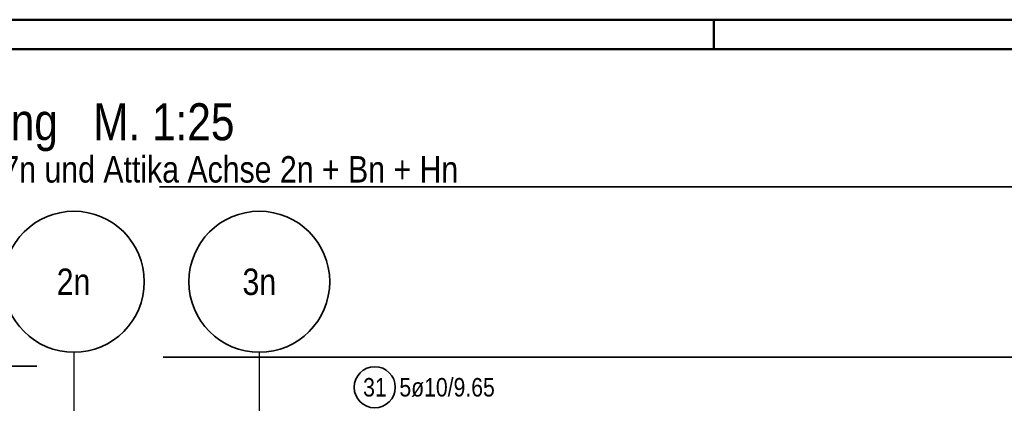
# Model space of a CAD drawing. Header units: millimetres. Extents: x -50 to 89, y -23 to 66.
# Tile 36 of 60: x 4.59 to 12.97, y 38.74 to 42.05. Entities that reach past the tile are written whole.
import ezdxf
from ezdxf.enums import TextEntityAlignment as Align

# ---------------------------------------------------------------- set-up
doc = ezdxf.new("R2010")
doc.units = ezdxf.units.MM
doc.linetypes.add('DASHDOTX2', pattern=[2, 1, -0.5, 0, -0.5])
for name, color, linetype, lineweight in [('Achsen', 7, 'Continuous', 20), ('Bewehrung obere', 7, 'Continuous', 20), ('Geschnittene Kanten', 7, 'Continuous', 20), ('Texte', 7, 'Continuous', 20)]:
    doc.layers.add(name, color=color, linetype=linetype, lineweight=lineweight)
doc.styles.add('Arial Narrow', font='ARIALN.TTF')

msp = doc.modelspace()

# ---------------------------------------------------------------- linework, layer by layer
at = {"color": 4, "linetype": 'Continuous', "lineweight": 50}
for p, q in [((87.5, 42.05), (0, 42.05)), ((87.25, 41.8), (1, 41.8))]:
    msp.add_line(p, q, dxfattribs=at)
at = {"color": 4, "linetype": 'Continuous', "lineweight": 50, "ltscale": 0.2}
msp.add_line((10.5, 42.05), (10.5, 41.8), dxfattribs=at)
at = {"layer": 'Achsen', "color": 3, "linetype": 'DASHDOTX2', "lineweight": 25, "ltscale": 0.5}
for p, q in [((5.047008, 39.218719), (5.047008, 1.25994)), ((6.627008, 39.218719), (6.627008, 1.25994))]:
    msp.add_line(p, q, dxfattribs=at)
at = {"layer": 'Achsen', "color": 2, "linetype": 'Continuous', "lineweight": 35, "ltscale": 0.5}
msp.add_line((5.806771, 39.176144), (25.806771, 39.176144), dxfattribs=at)
at = {"layer": 'Achsen', "color": 2, "linetype": 'Continuous', "lineweight": 35}
for centre in [(5.047008, 39.818719), (6.627008, 39.818719)]:
    msp.add_circle(centre, 0.6, dxfattribs=at)
at = {"layer": 'Bewehrung obere', "color": 2, "linetype": 'Continuous', "lineweight": 35, "ltscale": 0.5}
msp.add_line((5.776233, 40.626824), (25.776233, 40.626824), dxfattribs=at)
msp.add_circle((7.610612, 38.920509), 0.175, dxfattribs=at)
at = {"layer": 'Geschnittene Kanten', "color": 2, "linetype": 'Continuous', "lineweight": 35, "ltscale": 0.5}
msp.add_line((1.230975, 39.100178), (4.730975, 39.100178), dxfattribs=at)

# ---------------------------------------------------------------- texts
at = {"layer": 'Achsen', "color": 4, "lineweight": 50, "style": 'Arial Narrow'}
for s, p in [('2n', (5.043808, 39.818719)), ('3n', (6.627008, 39.818719))]:
    msp.add_text(s, height=0.225, dxfattribs=at).set_placement(p, align=Align.MIDDLE_CENTER)
at = {"layer": 'Bewehrung obere', "color": 2, "lineweight": 35, "char_height": 0.1575, "attachment_point": 1, "line_spacing_factor": 0.9, "style": 'Arial Narrow'}
for s, insert in [('5ø10/9.65', (7.820612, 38.999259)), ('31', (7.511387, 38.999259))]:
    msp.add_mtext(s, dxfattribs=dict(at, insert=insert))
at = {"layer": 'Texte', "color": 1, "lineweight": 70, "style": 'Arial Narrow'}
msp.add_text('Decke über 1. Rang   M. 1:25', height=0.315, dxfattribs=at).set_placement((1.701395, 41.023491))
at = {"layer": 'Texte', "color": 4, "lineweight": 50, "style": 'Arial Narrow'}
msp.add_text('Obere Lage Achse 2n - 7n und Attika Achse 2n + Bn + Hn', height=0.225, dxfattribs=at).set_placement((1.701395, 40.663491))

doc.saveas('drawing.dxf')
